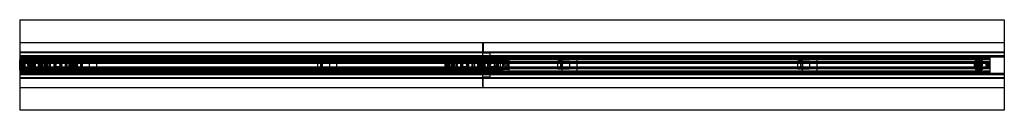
# Model space of a CAD drawing. Header units: millimetres. Extents: x 0 to 2050, y -94 to 94.
import ezdxf

# ---------------------------------------------------------------- set-up
doc = ezdxf.new("R2010")
doc.units = ezdxf.units.MM
doc.header["$LTSCALE"] = 10
doc.linetypes.add('ALLCAD_Strich', pattern=[0.2, 0.15, -0.05])
doc.layers.add('BESCH_KONT_sich_schn_grun_2d', color=10, linetype='Continuous')

msp = doc.modelspace()

# ---------------------------------------------------------------- linework, layer by layer
at = {"layer": 'BESCH_KONT_sich_schn_grun_2d', "linetype": 'ALLCAD_Strich'}
for p, q in [((0, 94), (2050, 94)), ((0, 94), (0, -94)), ((2050, 94), (2050, -94)), ((0, 46.5), (2050, 46.5)), ((963, 45.5), (963, 25.5)), ((965, 45.5), (963, 45.5)), ((965, 46.5), (965, 27.5)), ((0, 27.5), (2050, 27.5)), ((0, 27.5), (2050, 27.5)), ((0, 26), (0, 26)), ((0, 26), (0, 26)), ((0, 26), (0, 26)), ((0, 26), (0, 26)), ((0, 26), (0, 26)), ((0, 26), (0, 26)), ((0, 26), (0, 26)), ((0, 26), (0, 26)), ((0, 26), (0, 26)), ((0, 26), (2050, 26)), ((0, 26), (0, 26)), ((0, 26), (0, 26)), ((0, 26), (0, 26)), ((0, 26), (0, 26)), ((0, 26), (0, 26)), ((0, 26), (0, 26)), ((0, 26), (0, 26)), ((0, 26), (0, 26)), ((0, 26), (0, 26)), ((0, 26), (0, 26)), ((0, 26), (0, 26)), ((0, 26), (0, 26)), ((0, 26), (0, 26)), ((0, 26), (0, 26)), ((0, 26), (0, 26)), ((0, 26), (0, 26)), ((0, 26), (0, 26)), ((0, 26), (0, 26)), ((0, 26), (0, 26)), ((0, 26), (0, 26)), ((0, 26), (0, 26)), ((965, 40), (963, 40)), ((965, 37.5), (963, 37.5)), ((965, 33.5), (963, 33.5)), ((965, 31), (963, 31)), ((963, 25.5), (963, -25.5)), ((963, 25.5), (965, 25.5)), ((965, 27.5), (965, 27.5)), ((965, 27.5), (965, 27.5)), ((965, 27.5), (965, 27.5)), ((965, 27.5), (965, 27.5)), ((965, 27.5), (965, 27.5)), ((965, 27.5), (965, 27.5)), ((965, 27.5), (965, 27.5)), ((965, 27.5), (965, 27.5)), ((965, 27.5), (965, 27.5)), ((965, 27.5), (965, 27.5)), ((965, 27.5), (965, 27.5)), ((965, 27.5), (965, 27.5)), ((965, 27.5), (965, 27.5)), ((965, 27.5), (965, 27.5)), ((965, 27.5), (965, 27.5)), ((965, 27.5), (965, 27.5)), ((965, 27.5), (965, 27.5)), ((965, 27.5), (965, 27.5)), ((965, 27.5), (965, 27.5)), ((965, 27.5), (965, 27.5)), ((965, 27.5), (965, 27.5)), ((965, 27.5), (965, 27.5)), ((965, 27.5), (965, 27.5)), ((965, 25.5), (965, 27.5)), ((965, 25.5), (979, 25.5)), ((979, 25.5), (979, 27.5)), ((979, 12), (979, 25.5)), ((0, 11), (-0.5, 11)), ((-0.5, -11), (-0.5, 11)), ((0, 20), (1005, 20)), ((0, 19.5), (2050, 19.5)), ((0, 17), (2050, 17)), ((0, 16.5), (2020, 16.5)), ((0, 14), (2020, 14)), ((0, 12.4), (2020, 12.4)), ((0, 11), (1005, 11)), ((4, 10), (0, 10)), ((0, 10), (0, 10)), ((0, 10), (0, 10)), ((0, 10), (0, 10)), ((0, 10), (0, 10)), ((0, 10), (0, 10)), ((0, 10), (0, 10)), ((0, 10), (0, 10)), ((0, 10), (0, 10)), ((0, 10), (0, 10)), ((0, 10), (0, 10)), ((0, 10), (0, 10)), ((0, 10), (0, 10)), ((0, 10), (0, 10)), ((0, 10), (0, 10)), ((0, 10), (0, 10)), ((0, 10), (0, 10)), ((0, 10), (0, 10)), ((0, 10), (0, 10)), ((0, 10), (0, 10)), ((0, 10), (0, 10)), ((0, 10), (0, 10)), ((0, 10), (0, 10)), ((0, 10), (0, 10)), ((0, 10), (0, 10)), ((0, 10), (0, 10)), ((0, 10), (0, 10)), ((0, 10), (0, 10)), ((0, 10), (0, 10)), ((0, 10), (0, 10)), ((0, 10), (0, 10)), ((0, 10), (16, 10)), ((0, 9), (119.5, 9)), ((10, 9), (0, 9)), ((9, 7.5), (0, 7.5)), ((2020, 7), (0, 7)), ((0, 6), (2020, 6)), ((0, 5.5), (0, 5.5)), ((0, 5.5), (0, 5.5)), ((0, 5.5), (0, 5.5)), ((0, 5.5), (0, 5.5)), ((0, 5.5), (0, 5.5)), ((0, 5.5), (0, 5.5)), ((0, 5.5), (0, 5.5)), ((0, 5.5), (0, 5.5)), ((0, 5.5), (0, 5.5)), ((0, 5.5), (2020, 5.5)), ((0, 5.5), (0, 5.5)), ((0, 5.5), (0, 5.5)), ((0, 5.5), (0, 5.5)), ((0, 5.5), (0, 5.5)), ((0, 5.5), (0, 5.5)), ((0, 5.5), (0, 5.5)), ((0, 5.5), (0, 5.5)), ((0, 5.5), (0, 5.5)), ((0, 5.5), (0, 5.5)), ((0, 5.5), (0, 5.5)), ((0, 5.5), (0, 5.5)), ((0, 5.5), (0, 5.5)), ((0, 5.5), (0, 5.5)), ((0, 5.5), (0, 5.5)), ((0, 5.5), (0, 5.5)), ((0, 5.5), (0, 5.5)), ((0, 5.5), (0, 5.5)), ((0, 5.5), (0, 5.5)), ((0, 5.5), (0, 5.5)), ((0, 5.5), (0, 5.5)), ((0, 5.5), (0, 5.5)), ((0, 5.5), (0, 5.5)), ((0, 5.5), (0, 5.5)), ((0, 5.5), (0, 5.5)), ((0, 5.5), (0, 5.5)), ((0, 5.5), (0, 5.5)), ((0, 5.5), (0, 5.5)), ((0, 5.5), (0, 5.5)), ((0, 5.5), (0, 5.5)), ((0, 4.5), (2020, 4.5)), ((0, 4), (2020, 4)), ((28.9, 5.7), (1, 5.7)), ((4, 10), (4, 10)), ((4, 10), (4, 10)), ((4, 10), (4, 10)), ((4, 10), (4, 10)), ((4, 10), (4, 10)), ((4, 10), (4, 10)), ((4, 10), (4, 10)), ((4, 10), (4, 10)), ((4, 10), (4, 10)), ((4, 10), (4, -10)), ((4, 10), (4, 10)), ((4, 10), (4, 10)), ((4, 10), (4, 10)), ((4, 10), (4, 10)), ((4, 10), (4, 10)), ((4, 10), (4, 10)), ((4, 10), (4, 10)), ((4, 10), (4, 10)), ((4, 10), (4, 10)), ((4, 10), (4, 10)), ((4, 10), (4, 10)), ((4, 10), (4, 10)), ((4, 10), (4, 10)), ((4, 10), (4, 10)), ((4, 10), (4, 10)), ((4, 10), (4, 10)), ((4, 10), (4, 10)), ((4, 10), (4, 10)), ((4, 10), (4, 10)), ((4, 10), (4, 10)), ((4, 10), (4, 10)), ((4, 10), (4, 10)), ((103, 9.5), (4, 9.5)), ((9, 7.5), (9, 4)), ((9, 7.5), (103, 7.5)), ((9, -4), (9, 4)), ((10, 9), (10, -9)), ((10, 7.5), (10, 7.5)), ((10, 7.5), (10, 7.5)), ((10, 7.5), (10, 7.5)), ((10, 7.5), (10, 7.5)), ((10, 7.5), (10, 7.5)), ((10, 7.5), (10, 7.5)), ((10, 7.5), (10, 7.5)), ((10, 7.5), (10, 7.5)), ((10, 7.5), (10, 7.5)), ((10, 7.5), (10, 7.5)), ((10, 7.5), (10, 7.5)), ((10, 7.5), (10, 7.5)), ((10, 7.5), (10, 7.5)), ((10, 7.5), (10, 7.5)), ((10, 7.5), (10, 7.5)), ((10, 7.5), (10, 7.5)), ((10, 7.5), (10, 7.5)), ((10, 7.5), (10, 7.5)), ((10, 7.5), (10, 7.5)), ((10, 7.5), (10, 7.5)), ((10, 7.5), (10, 7.5)), ((10, 7.5), (10, 7.5)), ((10, 7.5), (10, 7.5)), ((16, 5.5), (16, 10)), ((16, 10), (16.4, 10)), ((16.4, 10), (18.6, 8)), ((18.6, 8), (16.4, 10)), ((30, 10), (16.4, 10)), ((27.5, 8), (18.6, 8)), ((18.6, 8), (18.6, 5.5)), ((18.6, 8), (27.5, 8)), ((20.3, 5.5), (20.3, 10)), ((21.3, 5.5), (21.3, 10)), ((22.8, 5.5), (22.8, 10)), ((23.3, 5.5), (23.3, 10)), ((27.5, 4.2), (24, 4.2)), ((24, 4.2), (24, -4.2)), ((25.5, -4.2), (25.5, 4.2)), ((27, 5.5), (27, 10)), ((27.5, 8), (27.5, 10)), ((27.5, 8), (27.5, 3)), ((27.5, 3), (30, 3)), ((27.5, 3), (27.5, -3)), ((27.5, 1.8), (30, 1.8)), ((29, 3), (29, -3)), ((30, 3), (29, 3)), ((30, 4.8), (29.9, 4.8)), ((30, 10), (105, 10)), ((32, 6.3), (30, 10)), ((30, 4.8), (30, 5.8)), ((30, 5.8), (32, 5.8)), ((32, 5.7), (30, 5.7)), ((32, 5.4), (30, 5.4)), ((30, 4.8), (32, 4.8)), ((30, -4.8), (30, 4.8)), ((30, 2.9), (32, 2.9)), ((32, 2.2), (30, 2.2)), ((30, 0), (30, 0)), ((30, 0), (30, 0)), ((30, 0), (30, 0)), ((30, 0), (30, 0)), ((30, 0), (30, 0)), ((30, 0), (30, 0)), ((30, 0), (30, 0)), ((30, 0), (30, 0)), ((30, 0), (30, 0)), ((30, 0), (30, 0)), ((32, 5.8), (32, 6.3)), ((32, 5.7), (32, 4.8)), ((32, 4.8), (32, -4.8)), ((38.5, 10.5), (46.3, 10.5)), ((38.5, 10.5), (38.5, 10.5)), ((38.5, -10.5), (38.5, 10.5)), ((38.5, 10.5), (38.5, 10.5)), ((38.5, -10.5), (38.5, 10.5)), ((39.2, -10.5), (39.2, 10.5)), ((39.8, -10.5), (39.8, 10.5)), ((41.4, -10.5), (41.4, 10.5)), ((43.4, -10.5), (43.4, 10.5)), ((45, -10.5), (45, 10.5)), ((46, 3.7), (46.3, 3.7)), ((46.3, 10.5), (46.3, 4.5)), ((46.3, 4.5), (46.3, -4.5)), ((46.3, -3.8), (46.3, 3.7)), ((48.2, -4.5), (48.2, 4.5)), ((50.4, 11.7), (48.8, 5.7)), ((71.2, 5.7), (48.8, 5.7)), ((50.4, 11.7), (60, 11.7)), ((51.6, -4.5), (51.6, 4.5)), ((54.6, -4.5), (54.6, 4.5)), ((55, 12), (65, 12)), ((55, 12), (55, 11.7)), ((55.1, -4.5), (55.1, 4.5)), ((56, 5.5), (56, 4.5)), ((57.3, -4.5), (57.3, 4.5)), ((57.5, 5.7), (57.5, 11.7)), ((57.5, 5.5), (57.5, 4.5)), ((57.5, -4.5), (57.5, 4.5)), ((58, 12), (58, -12)), ((60, 11.7), (69.6, 11.7)), ((62, 12), (62, -12)), ((62.5, 5.7), (62.5, 11.7)), ((62.5, 5.5), (62.5, 4.5)), ((62.5, -4.5), (62.5, 4.5)), ((63, -4.5), (63, 4.5)), ((94, 7.5), (64, 7.5)), ((64, 5.5), (64, 7.5)), ((64, 5.5), (64, 4.5)), ((64, -4.5), (64, 4.5)), ((65, 12), (65, 11.7)), ((69.6, 11.7), (71.2, 5.7)), ((88.4, 11.7), (86.8, 5.7)), ((109.2, 5.7), (86.8, 5.7)), ((88.4, 11.7), (98, 11.7)), ((93, 12), (103, 12)), ((93, 12), (93, 11.7)), ((94, 7.5), (94, 5.5)), ((94, 4.5), (94, 5.5)), ((94, 4.5), (94, -4.5)), ((94.8, -4.5), (94.8, 4.5)), ((95.5, 5.7), (95.5, 11.7)), ((95.5, 4.5), (95.5, 5.5)), ((95.5, -4.5), (95.5, 4.5)), ((96, 12), (96, -12)), ((98, 11.7), (107.6, 11.7)), ((100, 12), (100, -12)), ((100.5, 5.7), (100.5, 11.7)), ((100.5, 4.5), (100.5, 5.5)), ((100.5, -4.5), (100.5, 4.5)), ((100.6, -4.5), (100.6, 4.5)), ((102, 4.5), (102, 5.5)), ((103, 12), (103, 11.7)), ((103, 9.5), (103, 4)), ((103, 4), (103, -4)), ((105, 10), (900, 10)), ((105, 10), (900, 10)), ((106.5, -4.5), (106.5, 4.5)), ((107.6, 11.7), (109.2, 5.7)), ((109.5, 2), (119, 2)), ((109.9, 2), (109.9, 4.5)), ((113, 4.5), (113, 2)), ((116.5, 2), (116.5, 4.5)), ((117, 4.5), (117, 2)), ((117.5, 11.5), (120.5, 11.5)), ((117.5, 11.5), (117.5, 4.5)), ((119, 4.5), (119, 2)), ((120.5, 2), (119, 2)), ((119.5, 9), (119.5, -9)), ((129.5, 9), (119.5, 9)), ((120.5, 11.5), (120.5, 4.5)), ((120.5, 4.5), (120.5, 2)), ((126.5, -9), (126.5, 9)), ((126.5, 9), (126.5, -9)), ((129.5, 9), (129.5, 14.5)), ((159.5, 14.5), (129.5, 14.5)), ((129.5, 9), (144.5, 9)), ((129.5, 9), (129.5, -9)), ((144.5, 9), (619.5, 9)), ((144.5, 9), (144.5, -9)), ((159.5, 14.5), (159.5, -14.5)), ((619.5, 9), (619.5, -9)), ((629.5, 9), (619.5, 9)), ((626.5, -9), (626.5, 9)), ((626.5, 9), (626.5, -9)), ((629.5, 9), (629.5, 14.5)), ((659.5, 14.5), (629.5, 14.5)), ((629.5, 9), (644.5, 9)), ((629.5, 9), (629.5, -9)), ((644.5, 9), (1005, 9)), ((644.5, 9), (644.5, -9)), ((659.5, 14.5), (659.5, -14.5)), ((885.5, 10.5), (893.3, 10.5)), ((885.5, 10.5), (885.5, 10.5)), ((885.5, -10.5), (885.5, 10.5)), ((885.5, 10.5), (885.5, 10.5)), ((885.5, -10.5), (885.5, 10.5)), ((886.2, -10.5), (886.2, 10.5)), ((886.8, -10.5), (886.8, 10.5)), ((888.4, -10.5), (888.4, 10.5)), ((890.4, -10.5), (890.4, 10.5)), ((892, -10.5), (892, 10.5)), ((893, 3.7), (893.3, 3.7)), ((893.3, 10.5), (893.3, 4.5)), ((893.3, 4.5), (893.3, -4.5)), ((893.3, -3.8), (893.3, 3.7)), ((895.2, -4.5), (895.2, 4.5)), ((897.4, 11.7), (895.8, 5.7)), ((918.2, 5.7), (895.8, 5.7)), ((897.4, 11.7), (907, 11.7)), ((898.6, -4.5), (898.6, 4.5)), ((900, 10), (1005, 10)), ((901.6, -4.5), (901.6, 4.5)), ((902, 12), (912, 12)), ((902, 12), (902, 11.7)), ((902, 9.5), (1001, 9.5)), ((902, 4), (902, 9.5)), ((996, 7.5), (902, 7.5)), ((902, -4), (902, 4)), ((902.1, -4.5), (902.1, 4.5)), ((903, 5.5), (903, 4.5)), ((904.3, -4.5), (904.3, 4.5)), ((904.5, 5.7), (904.5, 11.7)), ((904.5, 5.5), (904.5, 4.5)), ((904.5, -4.5), (904.5, 4.5)), ((905, 12), (905, -12)), ((907, 11.7), (916.6, 11.7)), ((909, 12), (909, -12)), ((909.5, 5.7), (909.5, 11.7)), ((909.5, 5.5), (909.5, 4.5)), ((909.5, -4.5), (909.5, 4.5)), ((910, -4.5), (910, 4.5)), ((911, 5.5), (911, 7.5)), ((911, 7.5), (941, 7.5)), ((911, 5.5), (911, 4.5)), ((911, -4.5), (911, 4.5)), ((912, 12), (912, 11.7)), ((916.6, 11.7), (918.2, 5.7)), ((935.4, 11.7), (933.8, 5.7)), ((956.2, 5.7), (933.8, 5.7)), ((935.4, 11.7), (945, 11.7)), ((940, 12), (950, 12)), ((940, 12), (940, 11.7)), ((941, 7.5), (941, 5.5)), ((941, 4.5), (941, 5.5)), ((941, 4.5), (941, -4.5)), ((941.8, -4.5), (941.8, 4.5)), ((942.5, 5.7), (942.5, 11.7)), ((942.5, 4.5), (942.5, 5.5)), ((942.5, -4.5), (942.5, 4.5)), ((943, 12), (943, -12)), ((945, 11.7), (954.6, 11.7)), ((947, 12), (947, -12)), ((947.5, 5.7), (947.5, 11.7)), ((947.5, 4.5), (947.5, 5.5)), ((947.5, -4.5), (947.5, 4.5)), ((947.6, -4.5), (947.6, 4.5)), ((949, 4.5), (949, 5.5)), ((950, 12), (950, 11.7)), ((953.5, -4.5), (953.5, 4.5)), ((954.6, 11.7), (956.2, 5.7)), ((956.5, 2), (966, 2)), ((956.9, 2), (956.9, 4.5)), ((960, 4.5), (960, 2)), ((963.5, 2), (963.5, 4.5)), ((964, 4.5), (964, 2)), ((964.5, 11.5), (967.5, 11.5)), ((964.5, 11.5), (964.5, 4.5)), ((966, 9), (966, 4.5)), ((966, 4.5), (966, 2)), ((966, 2), (966, -2)), ((967.5, 2), (966, 2)), ((967.5, 11.5), (967.5, 4.5)), ((967.5, 4.5), (967.5, 2)), ((969, -3), (969, 3)), ((974, 3), (974, -3)), ((1019, 12), (979, 12)), ((996, 4), (996, 7.5)), ((996, 4), (996, -4)), ((1001, -10), (1001, 10)), ((1001, 10), (1005, 10)), ((1005, 20), (1005, 10)), ((1005, 10), (1005, -10)), ((1018, 9), (1005, 9)), ((1018, -9), (1018, 9)), ((1019, -12), (1019, 12)), ((1119.5, 9), (1119.5, -9)), ((1129.5, 9), (1119.5, 9)), ((1126.5, -9), (1126.5, 9)), ((1126.5, 9), (1126.5, -9)), ((1129.5, 9), (1129.5, 14.5)), ((1159.5, 14.5), (1129.5, 14.5)), ((1129.5, 9), (1144.5, 9)), ((1129.5, 9), (1129.5, -9)), ((1144.5, 9), (1144.5, -9)), ((1159.5, 14.5), (1159.5, -14.5)), ((1619.5, 9), (1619.5, -9)), ((1629.5, 9), (1619.5, 9)), ((1626.5, -9), (1626.5, 9)), ((1626.5, 9), (1626.5, -9)), ((1629.5, 9), (1629.5, 14.5)), ((1659.5, 14.5), (1629.5, 14.5)), ((1629.5, 9), (1644.5, 9)), ((1629.5, 9), (1629.5, -9)), ((1644.5, 9), (1644.5, -9)), ((1659.5, 14.5), (1659.5, -14.5)), ((1988, 6.3), (1990, 10)), ((1988, 5.8), (1988, 6.3)), ((1988, 5.8), (1990, 5.8)), ((1988, 4.8), (1988, 5.7)), ((1990, 5.7), (1988, 5.7)), ((1990, 5.4), (1988, 5.4)), ((1988, 4.8), (1990, 4.8)), ((1988, -4.8), (1988, 4.8)), ((1988, 2.9), (1990, 2.9)), ((1990, 2.2), (1988, 2.2)), ((1990, 10), (2003.6, 10)), ((1990, 5.8), (1990, 4.8)), ((1990, 4.8), (1990, -4.8)), ((1990.1, 4.8), (1990, 4.8)), ((1992.5, 3), (1990, 3)), ((1990, 3), (1991, 3)), ((1992.5, 1.8), (1990, 1.8)), ((1990, 0), (1990, 0)), ((1990, 0), (1990, 0)), ((1990, 0), (1990, 0)), ((1990, 0), (1990, 0)), ((1990, 0), (1990, 0)), ((1990, 0), (1990, 0)), ((1990, 0), (1990, 0)), ((1990, 0), (1990, 0)), ((1990, 0), (1990, 0)), ((1990, 0), (1990, 0)), ((1990, 0), (1990, 0)), ((1990, 0), (1990, 0)), ((1990, 0), (1990, 0)), ((1990, 0), (1990, 0)), ((1990, 0), (1990, 0)), ((1990, 0), (1990, 0)), ((1990, 0), (1990, 0)), ((1990, 0), (1990, 0)), ((1990, 0), (1990, 0)), ((1990, 0), (1990, 0)), ((1990, 0), (1990, 0)), ((1990, 0), (1990, 0)), ((1991, -3), (1991, 3)), ((2019, 5.7), (1991.1, 5.7)), ((1992.5, 10), (1992.5, 8)), ((1992.5, 3), (1992.5, 8)), ((1992.5, 8), (2001.4, 8)), ((2001.4, 8), (1992.5, 8)), ((1996, 4.2), (1992.5, 4.2)), ((1992.5, -3), (1992.5, 3)), ((1993, 10), (1993, 5.5)), ((1994.5, 4.2), (1994.5, -4.2)), ((1996, -4.2), (1996, 4.2)), ((1996.7, 10), (1996.7, 5.5)), ((1997.2, 10), (1997.2, 5.5)), ((1998.7, 10), (1998.7, 5.5)), ((1999.7, 10), (1999.7, 5.5)), ((2001.4, 8), (2003.6, 10)), ((2003.6, 10), (2001.4, 8)), ((2001.4, 5.5), (2001.4, 8)), ((2003.6, 10), (2004, 10)), ((2004, 10), (2004, 5.5)), ((2020, 16.5), (2020, -16.5)), ((0, -11), (-0.5, -11)), ((0, -4), (2020, -4)), ((0, -4.5), (2020, -4.5)), ((0, -5.5), (2020, -5.5)), ((0, -6), (2020, -6)), ((0, -7), (2020, -7)), ((9, -7.5), (0, -7.5)), ((0, -9), (119.5, -9)), ((10, -9), (0, -9)), ((4, -10), (0, -10)), ((16, -10), (0, -10)), ((0, -11), (1005, -11)), ((0, -12.4), (2020, -12.4)), ((0, -14), (2020, -14)), ((0, -16.5), (2020, -16.5)), ((0, -17), (2050, -17)), ((0, -19.5), (2050, -19.5)), ((1005, -20), (0, -20)), ((1, -5.8), (28.9, -5.8)), ((103, -9.5), (4, -9.5)), ((9, -4), (9, -7.5)), ((9, -7.5), (103, -7.5)), ((16, -10), (16, -5.5)), ((16.4, -10), (16, -10)), ((18.6, -8), (16.4, -10)), ((16.4, -10), (18.6, -8)), ((30, -10), (16.4, -10)), ((18.6, -5.5), (18.6, -8)), ((27.5, -8), (18.6, -8)), ((18.6, -8), (27.5, -8)), ((20.3, -10), (20.3, -5.5)), ((21.3, -10), (21.3, -5.5)), ((22.8, -10), (22.8, -5.5)), ((23.3, -10), (23.3, -5.5)), ((24, -4.2), (27.5, -4.2)), ((27, -10), (27, -5.5)), ((27.5, -1.8), (30, -1.8)), ((27.5, -3), (30, -3)), ((27.5, -3), (27.5, -8)), ((27.5, -10), (27.5, -8)), ((30, -3), (29, -3)), ((29.9, -4.8), (30, -4.8)), ((30, 0), (30, 0)), ((30, 0), (30, 0)), ((30, 0), (30, 0)), ((30, 0), (30, 0)), ((30, 0), (30, 0)), ((30, 0), (30, 0)), ((30, 0), (30, 0)), ((30, 0), (30, 0)), ((30, 0), (30, 0)), ((30, 0), (30, 0)), ((30, 0), (30, 0)), ((30, 0), (30, 0)), ((30, 0), (30, 0)), ((30, 0), (30, 0)), ((30, 0), (30, 0)), ((30, 0), (30, 0)), ((30, 0), (30, 0)), ((30, 0), (30, 0)), ((30, 0), (30, 0)), ((30, 0), (30, 0)), ((30, 0), (30, 0)), ((30, -2.2), (32, -2.2)), ((32, -2.9), (30, -2.9)), ((30, -5.9), (30, -4.8)), ((32, -4.8), (30, -4.8)), ((30, -5.4), (32, -5.4)), ((30, -5.8), (32, -5.8)), ((32, -5.9), (30, -5.9)), ((32, -6.4), (30, -10)), ((105, -10), (30, -10)), ((32, -4.8), (32, -5.8)), ((32, -5.9), (32, -6.4)), ((46.3, -10.5), (38.5, -10.5)), ((38.5, -10.5), (38.5, -10.5)), ((38.5, -10.5), (38.5, -10.5)), ((45, -10.5), (45, -10.5)), ((45, -10.5), (45, -10.5)), ((45, -10.5), (45, -10.5)), ((45, -10.5), (45, -10.5)), ((45, -10.5), (45, -10.5)), ((45, -10.5), (45, -10.5)), ((45, -10.5), (45, -10.5)), ((45, -10.5), (45, -10.5)), ((45, -10.5), (45, -10.5)), ((45, -10.5), (45, -10.5)), ((45, -10.5), (45, -10.5)), ((45, -10.5), (45, -10.5)), ((45, -10.5), (45, -10.5)), ((45, -10.5), (45, -10.5)), ((45, -10.5), (45, -10.5)), ((45, -10.5), (45, -10.5)), ((45, -10.5), (45, -10.5)), ((45, -10.5), (45, -10.5)), ((45, -10.5), (45, -10.5)), ((45, -10.5), (45, -10.5)), ((45, -10.5), (45, -10.5)), ((45, -10.5), (45, -10.5)), ((45, -10.5), (45, -10.5)), ((45, -10.5), (45, -10.5)), ((45, -10.5), (45, -10.5)), ((45, -10.5), (45, -10.5)), ((45, -10.5), (45, -10.5)), ((45, -10.5), (45, -10.5)), ((45, -10.5), (45, -10.5)), ((45, -10.5), (45, -10.5)), ((46.3, -3.8), (46, -3.8)), ((46.3, -4.5), (46.3, -10.5)), ((71.2, -5.8), (48.8, -5.8)), ((50.4, -11.8), (48.8, -5.8)), ((50.4, -11.8), (60, -11.8)), ((55, -11.8), (55, -12)), ((55, -12), (65, -12)), ((56, -4.5), (56, -5.5)), ((57.5, -4.5), (57.5, -5.5)), ((57.5, -11.8), (57.5, -5.8)), ((60, -11.8), (69.6, -11.8)), ((62.5, -4.5), (62.5, -5.5)), ((62.5, -11.8), (62.5, -5.8)), ((64, -4.5), (64, -5.5)), ((64, -7.5), (64, -5.5)), ((94, -7.5), (64, -7.5)), ((65, -11.8), (65, -12)), ((69.6, -11.8), (71.2, -5.8)), ((109.2, -5.8), (86.8, -5.8)), ((88.4, -11.8), (86.8, -5.8)), ((88.4, -11.8), (98, -11.8)), ((93, -11.8), (93, -12)), ((93, -12), (103, -12)), ((94, -5.5), (94, -4.5)), ((94, -5.5), (94, -7.5)), ((95.5, -5.5), (95.5, -4.5)), ((95.5, -11.8), (95.5, -5.8)), ((98, -11.8), (107.6, -11.8)), ((100.5, -5.5), (100.5, -4.5)), ((100.5, -11.8), (100.5, -5.8)), ((102, -5.5), (102, -4.5)), ((103, -4), (103, -9.5)), ((103, -11.8), (103, -12)), ((105, -10), (900, -10)), ((105, -10), (900, -10)), ((107.6, -11.8), (109.2, -5.8)), ((119, -2), (109.5, -2)), ((109.9, -4.5), (109.9, -2)), ((113, -2), (113, -4.5)), ((116.5, -4.5), (116.5, -2)), ((117, -2), (117, -4.5)), ((117.5, -4.5), (117.5, -11.5)), ((117.5, -11.5), (120.5, -11.5)), ((119, -2), (120.5, -2)), ((119, -2), (119, -4.5)), ((129.5, -9), (119.5, -9)), ((120.5, -2), (120.5, -4.5)), ((120.5, -4.5), (120.5, -11.5)), ((144.5, -9), (129.5, -9)), ((129.5, -14.5), (129.5, -9)), ((159.5, -14.5), (129.5, -14.5)), ((144.5, -9), (619.5, -9)), ((629.5, -9), (619.5, -9)), ((644.5, -9), (629.5, -9)), ((629.5, -14.5), (629.5, -9)), ((659.5, -14.5), (629.5, -14.5)), ((644.5, -9), (1005, -9)), ((893.3, -10.5), (885.5, -10.5)), ((885.5, -10.5), (885.5, -10.5)), ((885.5, -10.5), (885.5, -10.5)), ((892, -10.5), (892, -10.5)), ((892, -10.5), (892, -10.5)), ((892, -10.5), (892, -10.5)), ((892, -10.5), (892, -10.5)), ((892, -10.5), (892, -10.5)), ((892, -10.5), (892, -10.5)), ((892, -10.5), (892, -10.5)), ((892, -10.5), (892, -10.5)), ((892, -10.5), (892, -10.5)), ((892, -10.5), (892, -10.5)), ((892, -10.5), (892, -10.5)), ((892, -10.5), (892, -10.5)), ((892, -10.5), (892, -10.5)), ((892, -10.5), (892, -10.5)), ((892, -10.5), (892, -10.5)), ((892, -10.5), (892, -10.5)), ((892, -10.5), (892, -10.5)), ((892, -10.5), (892, -10.5)), ((892, -10.5), (892, -10.5)), ((892, -10.5), (892, -10.5)), ((892, -10.5), (892, -10.5)), ((892, -10.5), (892, -10.5)), ((892, -10.5), (892, -10.5)), ((892, -10.5), (892, -10.5)), ((892, -10.5), (892, -10.5)), ((892, -10.5), (892, -10.5)), ((892, -10.5), (892, -10.5)), ((892, -10.5), (892, -10.5)), ((892, -10.5), (892, -10.5)), ((892, -10.5), (892, -10.5)), ((893.3, -3.8), (893, -3.8)), ((893.3, -4.5), (893.3, -10.5)), ((918.2, -5.8), (895.8, -5.8)), ((897.4, -11.8), (895.8, -5.8)), ((897.4, -11.8), (907, -11.8)), ((1005, -10), (900, -10)), ((902, -9.5), (902, -4)), ((996, -7.5), (902, -7.5)), ((902, -9.5), (1001, -9.5)), ((902, -11.8), (902, -12)), ((902, -12), (912, -12)), ((903, -4.5), (903, -5.5)), ((904.5, -4.5), (904.5, -5.5)), ((904.5, -11.8), (904.5, -5.8)), ((907, -11.8), (916.6, -11.8)), ((909.5, -4.5), (909.5, -5.5)), ((909.5, -11.8), (909.5, -5.8)), ((911, -4.5), (911, -5.5)), ((911, -7.5), (911, -5.5)), ((911, -7.5), (941, -7.5)), ((912, -11.8), (912, -12)), ((916.6, -11.8), (918.2, -5.8)), ((956.2, -5.8), (933.8, -5.8)), ((935.4, -11.8), (933.8, -5.8)), ((935.4, -11.8), (945, -11.8)), ((940, -11.8), (940, -12)), ((940, -12), (950, -12)), ((941, -5.5), (941, -4.5)), ((941, -5.5), (941, -7.5)), ((942.5, -5.5), (942.5, -4.5)), ((942.5, -11.8), (942.5, -5.8)), ((945, -11.8), (954.6, -11.8)), ((947.5, -5.5), (947.5, -4.5)), ((947.5, -11.8), (947.5, -5.8)), ((949, -5.5), (949, -4.5)), ((950, -11.8), (950, -12)), ((954.6, -11.8), (956.2, -5.8)), ((966, -2), (956.5, -2)), ((956.9, -4.5), (956.9, -2)), ((960, -2), (960, -4.5)), ((963.5, -4.5), (963.5, -2)), ((964, -2), (964, -4.5)), ((964.5, -4.5), (964.5, -11.5)), ((964.5, -11.5), (967.5, -11.5)), ((966, -2), (967.5, -2)), ((966, -2), (966, -4.5)), ((966, -4.5), (966, -9)), ((967.5, -2), (967.5, -4.5)), ((967.5, -4.5), (967.5, -11.5)), ((979, -25.5), (979, -12)), ((979, -12), (1019, -12)), ((996, -7.5), (996, -4)), ((1001, -10), (1001, -10)), ((1001, -10), (1001, -10)), ((1001, -10), (1001, -10)), ((1001, -10), (1001, -10)), ((1001, -10), (1001, -10)), ((1001, -10), (1001, -10)), ((1001, -10), (1001, -10)), ((1001, -10), (1001, -10)), ((1001, -10), (1001, -10)), ((1001, -10), (1001, -10)), ((1001, -10), (1001, -10)), ((1001, -10), (1001, -10)), ((1001, -10), (1001, -10)), ((1001, -10), (1001, -10)), ((1001, -10), (1001, -10)), ((1001, -10), (1001, -10)), ((1001, -10), (1001, -10)), ((1001, -10), (1001, -10)), ((1001, -10), (1001, -10)), ((1001, -10), (1001, -10)), ((1001, -10), (1001, -10)), ((1001, -10), (1001, -10)), ((1001, -10), (1001, -10)), ((1001, -10), (1001, -10)), ((1001, -10), (1001, -10)), ((1001, -10), (1001, -10)), ((1001, -10), (1001, -10)), ((1001, -10), (1001, -10)), ((1001, -10), (1001, -10)), ((1001, -10), (1001, -10)), ((1001, -10), (1001, -10)), ((1001, -10), (1005, -10)), ((1005, -9), (1018, -9)), ((1005, -10), (1005, -20)), ((1129.5, -9), (1119.5, -9)), ((1144.5, -9), (1129.5, -9)), ((1129.5, -14.5), (1129.5, -9)), ((1159.5, -14.5), (1129.5, -14.5)), ((1629.5, -9), (1619.5, -9)), ((1644.5, -9), (1629.5, -9)), ((1629.5, -14.5), (1629.5, -9)), ((1659.5, -14.5), (1629.5, -14.5)), ((1988, -2.2), (1990, -2.2)), ((1990, -2.9), (1988, -2.9)), ((1988, -5.8), (1988, -4.8)), ((1990, -4.8), (1988, -4.8)), ((1988, -5.4), (1990, -5.4)), ((1988, -5.8), (1990, -5.8)), ((1988, -5.9), (1988, -6.4)), ((1990, -5.9), (1988, -5.9)), ((1988, -6.4), (1990, -10)), ((1990, 0), (1990, 0)), ((1990, 0), (1990, 0)), ((1990, 0), (1990, 0)), ((1990, 0), (1990, 0)), ((1990, 0), (1990, 0)), ((1990, 0), (1990, 0)), ((1990, 0), (1990, 0)), ((1990, 0), (1990, 0)), ((1990, 0), (1990, 0)), ((1992.5, -1.8), (1990, -1.8)), ((1992.5, -3), (1990, -3)), ((1990, -3), (1991, -3)), ((1990, -4.8), (1990, -5.9)), ((1990, -4.8), (1990.1, -4.8)), ((1990, -10), (2003.6, -10)), ((1991.1, -5.8), (2019, -5.8)), ((1992.5, -8), (1992.5, -3)), ((1992.5, -4.2), (1996, -4.2)), ((1992.5, -8), (2001.4, -8)), ((2001.4, -8), (1992.5, -8)), ((1992.5, -8), (1992.5, -10)), ((1993, -5.5), (1993, -10)), ((1996.7, -5.5), (1996.7, -10)), ((1997.2, -5.5), (1997.2, -10)), ((1998.7, -5.5), (1998.7, -10)), ((1999.7, -5.5), (1999.7, -10)), ((2001.4, -8), (2001.4, -5.5)), ((2003.6, -10), (2001.4, -8)), ((2001.4, -8), (2003.6, -10)), ((2004, -10), (2003.6, -10)), ((2004, -5.5), (2004, -10)), ((0, -26), (2050, -26)), ((0, -27.5), (2050, -27.5)), ((0, -27.5), (2050, -27.5)), ((963, -25.5), (965, -25.5)), ((963, -25.5), (963, -45.5)), ((965, -31), (963, -31)), ((965, -33.5), (963, -33.5)), ((965, -37.5), (963, -37.5)), ((965, -40), (963, -40)), ((979, -25.5), (965, -25.5)), ((965, -27.5), (965, -25.5)), ((965, -46.5), (965, -27.5)), ((979, -27.5), (979, -25.5)), ((0, -46.5), (2050, -46.5)), ((963, -45.5), (965, -45.5)), ((2050, -94), (0, -94))]:
    msp.add_line(p, q, dxfattribs=at)
for centre, radius in [((5, 0), 3), ((5, 0), 1.75), ((5, 0), 1.75), ((19, 0), 3), ((19, 0), 1.75), ((19, 0), 1.75), ((79, 0), 8), ((79, 0), 6.5), ((79, 0), 4), ((926, 0), 8), ((926, 0), 6.5), ((926, 0), 4), ((984, 0), 7), ((984, 0), 4), ((1000, 0), 6.5), ((1012.5, 0), 2.5), ((2001, 0), 3), ((2001, 0), 1.75), ((2001, 0), 1.75), ((2015, 0), 3), ((2015, 0), 1.75), ((2015, 0), 1.75)]:
    msp.add_circle(centre, radius, dxfattribs=at)
for centre, radius, start, end in [((965, 27.5), 0.00093, 0, 90), ((965, 27.5), 0.00093, 270, 360), ((965, 27.5), 0.00217, 270, 0), ((965, 27.5), 0.00217, 360, 90), ((965, 27.5), 0.00116, 360, 90), ((965, 27.5), 0.00116, 270, 0), ((965, 27.5), 0.00271, 270, 360), ((965, 27.5), 0.00271, 0, 90), ((965, 27.5), 0.00116, 180, 270), ((965, 27.5), 0.00116, 90, 180), ((965, 27.5), 0.00271, 90, 180), ((965, 27.5), 0.00271, 180, 270), ((965, 27.5), 0.00116, 360, 90), ((965, 27.5), 0.00116, 270, 0), ((965, 27.5), 0.00271, 270, 360), ((965, 27.5), 0.00271, 0, 90), ((965, 27.5), 0.00116, 180, 270), ((965, 27.5), 0.00116, 90, 180), ((965, 27.5), 0.00271, 90, 180), ((965, 27.5), 0.00271, 180, 270), ((1, 4.8), 1, 90, 180), ((10, 7.5), 0.00093, 360, 90), ((10, 7.5), 0.00093, 270, 0), ((10, 7.5), 0.00217, 270, 0), ((10, 7.5), 0.00217, 0, 90), ((10, 7.5), 0.00116, 360, 90), ((10, 7.5), 0.00116, 270, 0), ((10, 7.5), 0.00271, 270, 360), ((10, 7.5), 0.00271, 0, 90), ((10, 7.5), 0.00116, 180, 270), ((10, 7.5), 0.00116, 90, 180), ((10, 7.5), 0.00271, 90, 180), ((10, 7.5), 0.00271, 180, 270), ((10, 7.5), 0.00116, 360, 90), ((10, 7.5), 0.00116, 270, 0), ((10, 7.5), 0.00271, 270, 360), ((10, 7.5), 0.00271, 0, 90), ((10, 7.5), 0.00116, 180, 270), ((10, 7.5), 0.00116, 90, 180), ((10, 7.5), 0.00271, 90, 180), ((10, 7.5), 0.00271, 180, 270), ((28.9, 4.8), 1, 2.866, 90), ((79, 0), 6.5, 136.1869, 223.8131), ((79, 0), 6.5, 316.1869, 43.8131), ((105, 0), 10, 270, 90), ((109.5, 0), 2, 90, 270), ((900, 0), 10, 90, 270), ((926, 0), 6.5, 136.1869, 223.8131), ((926, 0), 6.5, 316.1869, 43.8131), ((956.5, 0), 2, 90, 270), ((971.5, 3), 2.5, 0, 180), ((1991.1, 4.8), 1, 90, 177.134), ((2019, 4.8), 1, 0, 90), ((1, -4.8), 1, 180, 270), ((28.9, -4.8), 1, 270, 357.134), ((971.5, -3), 2.5, 180, 0), ((1991.1, -4.8), 1, 182.866, 270), ((2019, -4.8), 1, 270, 0)]:
    msp.add_arc(centre, radius, start, end, dxfattribs=at)
for points, knots in [([(42.8, 4.5), (42.4, 4.5), (41.9, 4.5), (41.1, 4.6), (40.7, 4.7), (40.2, 4.9), (40, 4.9), (39.8, 5.1), (39.7, 5.2), (39.4, 5.4), (39.3, 5.5), (39.2, 5.8), (39.1, 5.9), (38.9, 6.3), (38.8, 6.6), (38.7, 7.3), (38.6, 7.7), (38.6, 8.5), (38.6, 8.9), (38.5, 9.7), (38.5, 10.1), (38.5, 10.5)], [4.406817, 4.406817, 4.406817, 4.406817, 5.92382, 5.92382, 7.531675, 7.531675, 8.200931, 8.200931, 8.870186, 8.870186, 9.539442, 9.539442, 10.208698, 10.208698, 11.477945, 11.477945, 12.747192, 12.747192, 14.016439, 14.016439, 15.13619, 15.13619, 15.13619, 15.13619]), ([(46, 3.7), (46, 3.8), (46, 3.8), (46, 3.8), (46, 3.8), (45.9, 3.8), (45.9, 3.8), (45.9, 3.8), (45.9, 3.8), (45.8, 3.8), (45.8, 3.9), (45.6, 3.9), (45.4, 4), (45.1, 4.1), (45, 4.1), (44.5, 4.2), (44.2, 4.3), (43.5, 4.5), (43.1, 4.5), (42.8, 4.5)], [4.885389, 4.885389, 4.885389, 4.885389, 4.892981, 4.892981, 4.900573, 4.900573, 4.936292, 4.936292, 5.041229, 5.041229, 5.146165, 5.146165, 5.592598, 5.592598, 6.03903, 6.03903, 7.043549, 7.043549, 8.048067, 8.048067, 8.048067, 8.048067]), ([(889.8, 4.5), (889.4, 4.5), (888.9, 4.5), (888.1, 4.6), (887.7, 4.7), (887.2, 4.9), (887, 4.9), (886.8, 5.1), (886.7, 5.2), (886.4, 5.4), (886.3, 5.5), (886.2, 5.8), (886.1, 5.9), (885.9, 6.3), (885.8, 6.6), (885.7, 7.3), (885.6, 7.7), (885.6, 8.5), (885.6, 8.9), (885.5, 9.7), (885.5, 10.1), (885.5, 10.5)], [4.406817, 4.406817, 4.406817, 4.406817, 5.92382, 5.92382, 7.531675, 7.531675, 8.200931, 8.200931, 8.870186, 8.870186, 9.539442, 9.539442, 10.208698, 10.208698, 11.477945, 11.477945, 12.747192, 12.747192, 14.016439, 14.016439, 15.13619, 15.13619, 15.13619, 15.13619]), ([(893, 3.7), (893, 3.8), (893, 3.8), (893, 3.8), (893, 3.8), (892.9, 3.8), (892.9, 3.8), (892.9, 3.8), (892.9, 3.8), (892.8, 3.8), (892.8, 3.9), (892.6, 3.9), (892.4, 4), (892.1, 4.1), (892, 4.1), (891.5, 4.2), (891.2, 4.3), (890.5, 4.5), (890.1, 4.5), (889.8, 4.5)], [4.885389, 4.885389, 4.885389, 4.885389, 4.892981, 4.892981, 4.900573, 4.900573, 4.936292, 4.936292, 5.041229, 5.041229, 5.146165, 5.146165, 5.592598, 5.592598, 6.03903, 6.03903, 7.043549, 7.043549, 8.048067, 8.048067, 8.048067, 8.048067]), ([(38.5, -10.5), (38.5, -10.1), (38.5, -9.7), (38.6, -8.9), (38.6, -8.5), (38.6, -7.7), (38.7, -7.3), (38.8, -6.6), (38.9, -6.3), (39.1, -5.9), (39.2, -5.8), (39.3, -5.5), (39.4, -5.4), (39.7, -5.2), (39.8, -5.1), (40, -4.9), (40.2, -4.9), (40.7, -4.7), (41.1, -4.6), (41.9, -4.5), (42.4, -4.5), (42.8, -4.5)], [15.435182, 15.435182, 15.435182, 15.435182, 16.554933, 16.554933, 17.82418, 17.82418, 19.093427, 19.093427, 20.362674, 20.362674, 21.03193, 21.03193, 21.701186, 21.701186, 22.370442, 22.370442, 23.039698, 23.039698, 24.647552, 24.647552, 26.164556, 26.164556, 26.164556, 26.164556]), ([(42.8, -4.5), (43.1, -4.5), (43.5, -4.5), (44.2, -4.3), (44.5, -4.2), (45, -4.1), (45.1, -4.1), (45.4, -4), (45.6, -3.9), (45.8, -3.9), (45.8, -3.8), (45.9, -3.8), (45.9, -3.8), (45.9, -3.8), (45.9, -3.8), (46, -3.8), (46, -3.8), (46, -3.8), (46, -3.8), (46, -3.8)], [1.722708, 1.722708, 1.722708, 1.722708, 2.727227, 2.727227, 3.731745, 3.731745, 4.178178, 4.178178, 4.62461, 4.62461, 4.729547, 4.729547, 4.834483, 4.834483, 4.870202, 4.870202, 4.877795, 4.877795, 4.885387, 4.885387, 4.885387, 4.885387]), ([(885.5, -10.5), (885.5, -10.1), (885.5, -9.7), (885.6, -8.9), (885.6, -8.5), (885.6, -7.7), (885.7, -7.3), (885.8, -6.6), (885.9, -6.3), (886.1, -5.9), (886.2, -5.8), (886.3, -5.5), (886.4, -5.4), (886.7, -5.2), (886.8, -5.1), (887, -4.9), (887.2, -4.9), (887.7, -4.7), (888.1, -4.6), (888.9, -4.5), (889.4, -4.5), (889.8, -4.5)], [15.435182, 15.435182, 15.435182, 15.435182, 16.554933, 16.554933, 17.82418, 17.82418, 19.093427, 19.093427, 20.362674, 20.362674, 21.03193, 21.03193, 21.701186, 21.701186, 22.370442, 22.370442, 23.039698, 23.039698, 24.647552, 24.647552, 26.164556, 26.164556, 26.164556, 26.164556]), ([(889.8, -4.5), (890.1, -4.5), (890.5, -4.5), (891.2, -4.3), (891.5, -4.2), (892, -4.1), (892.1, -4.1), (892.4, -4), (892.6, -3.9), (892.8, -3.9), (892.8, -3.8), (892.9, -3.8), (892.9, -3.8), (892.9, -3.8), (892.9, -3.8), (893, -3.8), (893, -3.8), (893, -3.8), (893, -3.8), (893, -3.8)], [1.722708, 1.722708, 1.722708, 1.722708, 2.727227, 2.727227, 3.731745, 3.731745, 4.178178, 4.178178, 4.62461, 4.62461, 4.729547, 4.729547, 4.834483, 4.834483, 4.870202, 4.870202, 4.877795, 4.877795, 4.885387, 4.885387, 4.885387, 4.885387])]:
    msp.add_open_spline(points, degree=3, knots=knots, dxfattribs=at)

doc.saveas('drawing.dxf')
